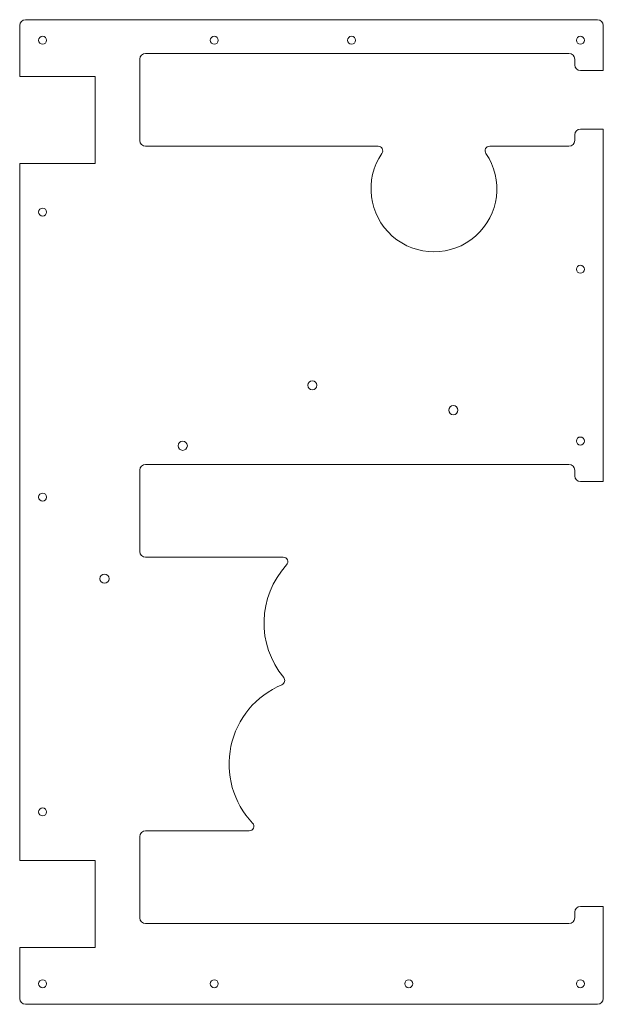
# Model space of a CAD drawing. Header units: millimetres. Extents: x -259 to 251, y -208 to 652.
import ezdxf

# ---------------------------------------------------------------- set-up
doc = ezdxf.new("R2010")
doc.units = ezdxf.units.MM

msp = doc.modelspace()

# ---------------------------------------------------------------- linework, layer by layer
at = {"color": 7, "linetype": 'Continuous', "lineweight": 15}
for p, q in [((-258.62, 602.5), (-258.62, 647)), ((-253.62, 652), (246.38, 652)), ((251.38, 647), (251.38, 607.5)), ((221.38, 622.5), (-148.62, 622.5)), ((-153.62, 617.5), (-153.62, 546.5)), ((226.38, 612.5), (226.38, 617.5)), ((-192.62, 602.5), (-258.62, 602.5)), ((-192.62, 526.5), (-192.62, 602.5)), ((251.38, 607.5), (231.38, 607.5)), ((226.38, 546.5), (226.38, 551.5)), ((231.38, 556.5), (251.38, 556.5)), ((251.38, 556.5), (251.38, 248.5)), ((-148.62, 541.5), (54.63, 541.5)), ((152.09, 541.5), (221.38, 541.5)), ((-258.62, 526.5), (-192.62, 526.5)), ((-258.62, -82.5), (-258.62, 526.5)), ((-153.62, 258.5), (-153.62, 187.5)), ((221.38, 263.5), (-148.62, 263.5)), ((226.38, 253.5), (226.38, 258.5)), ((251.38, 248.5), (231.38, 248.5)), ((-148.62, 182.5), (-28.36, 182.5)), ((-57.97, -56.5), (-148.62, -56.5)), ((-153.62, -61.5), (-153.62, -132.5)), ((-192.62, -82.5), (-258.62, -82.5)), ((-192.62, -158.5), (-192.62, -82.5)), ((226.38, -132.5), (226.38, -127.5)), ((231.38, -122.5), (251.38, -122.5)), ((251.38, -122.5), (251.38, -203)), ((-148.62, -137.5), (221.38, -137.5)), ((-258.62, -158.5), (-192.62, -158.5)), ((-258.62, -203), (-258.62, -158.5)), ((246.38, -208), (-253.62, -208))]:
    msp.add_line(p, q, dxfattribs=at)
for centre, radius in [((-238.62, 634), 3.5), ((-88.62, 634), 3.5), ((31.38, 634), 3.5), ((231.38, 634), 3.5), ((-238.62, 484), 3.5), ((231.38, 434), 3.5), ((-2.83, 332.68), 4), ((120.27, 310.97), 4), ((-116.12, 279.85), 4), ((231.38, 284), 3.5), ((-238.62, 235), 3.5), ((-184.55, 163.75), 4), ((-238.62, -40), 3.5), ((-238.62, -190), 3.5), ((-88.62, -190), 3.5), ((81.38, -190), 3.5), ((231.38, -190), 3.5)]:
    msp.add_circle(centre, radius, dxfattribs=at)
for centre, radius, start, end in [((-253.62, 647), 5, 90, 180), ((246.38, 647), 5, 0, 90), ((-148.62, 617.5), 5, 90, 180), ((221.38, 617.5), 5, 0, 90), ((231.38, 612.5), 5, 180, 270), ((231.38, 551.5), 5, 90, 180), ((-148.62, 546.5), 5, 180, 270), ((221.38, 546.5), 5, 270, 0), ((103.36, 504.23), 55, 145.67825, 34.32175), ((54.63, 537.5), 4, 325.67825, 90), ((152.09, 537.5), 4, 90, 214.32175), ((-148.62, 258.5), 5, 90, 180), ((221.38, 258.5), 5, 0, 90), ((231.38, 253.5), 5, 180, 270), ((-148.62, 187.5), 5, 180, 270), ((-28.36, 178.5), 4, 317.50991, 90), ((29.9, 125.14), 75, 137.50991, 219.57711), ((-0.65, 1.87), 75, 112.58855, 223.48659), ((-30.99, 74.81), 4, 292.58855, 39.57711), ((-57.97, -52.5), 4, 270, 43.48659), ((-148.62, -61.5), 5, 90, 180), ((231.38, -127.5), 5, 90, 180), ((-148.62, -132.5), 5, 180, 270), ((221.38, -132.5), 5, 270, 0), ((-253.62, -203), 5, 180, 270), ((246.38, -203), 5, 270, 0)]:
    msp.add_arc(centre, radius, start, end, dxfattribs=at)

doc.saveas('drawing.dxf')
